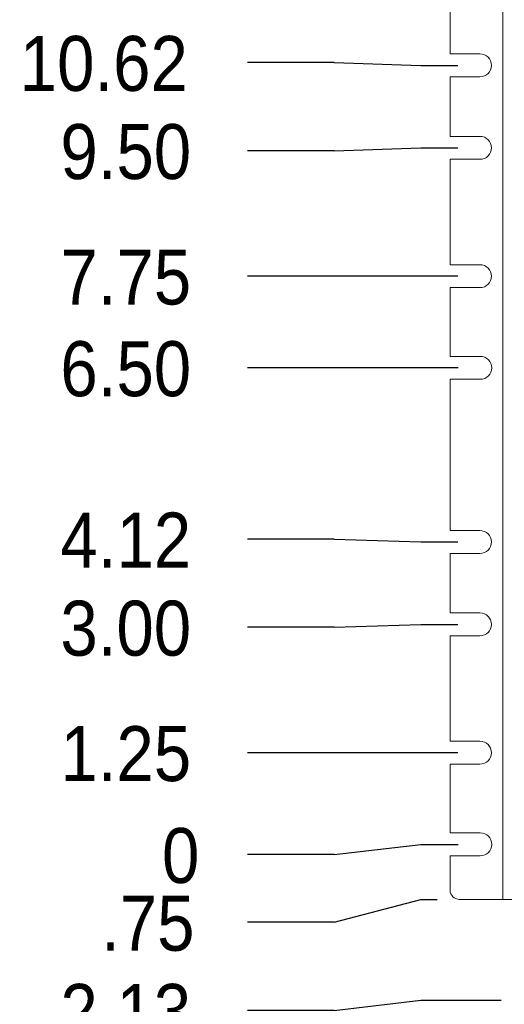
# Paper-space layout '3' of a CAD drawing. Header units: inches. Extents: x 1 to 109, y 1 to 85.
# Tile 78 of 107: x 41.96 to 47.47, y 36.35 to 47.54. Entities that reach past the tile are written whole.
import ezdxf

# ---------------------------------------------------------------- set-up
doc = ezdxf.new("R2010")
doc.units = ezdxf.units.IN
doc.header["$MEASUREMENT"] = 0
doc.layers.add('FORMAT', color=7, linetype='Continuous')
doc.styles.add('SLDTEXTSTYLE0', font='GOTHIC.TTF', dxfattribs={"width": 0.913})
doc.dimstyles.new('SLDDIMSTYLE0', dxfattribs={"dimtxt": 0.625, "dimasz": 0.65, "dimexe": 0, "dimexo": 0.0625, "dimgap": 0.15625, "dimtad": 0, "dimtih": 1, "dimtoh": 1, "dimdec": 0, "dimlfac": 1.2, "dimrnd": 1e-09, "dimzin": 12, "dimdsep": 46, "dimtxsty": 'SLDTEXTSTYLE0', "dimblk1": 'NONE', "dimblk2": 'NONE', "dimsah": 1, "dimcen": 0.09, "dimadec": 0, "dimazin": 3, "dimtfac": 1, "dimtdec": 0, "dimtofl": 0, "dimtmove": 0, "dimatfit": 3, "dimldrblk": 'NONE', "dimfxl": 1, "dimfrac": 2, "dimtolj": 1, "dimtzin": 12, "dimarcsym": 0})
doc.dimstyles.new('SLDDIMSTYLE1', dxfattribs={"dimtxt": 0.625, "dimasz": 0.65, "dimexe": 0, "dimexo": 0.0625, "dimgap": 0.15625, "dimtad": 0, "dimtih": 1, "dimtoh": 1, "dimlfac": 1.2, "dimrnd": 1e-09, "dimzin": 12, "dimdsep": 46, "dimtxsty": 'SLDTEXTSTYLE0', "dimblk1": 'NONE', "dimblk2": 'NONE', "dimsah": 1, "dimcen": 0.09, "dimadec": 0, "dimazin": 3, "dimtfac": 1, "dimtofl": 0, "dimtmove": 0, "dimatfit": 3, "dimldrblk": 'NONE', "dimfxl": 1, "dimfrac": 2, "dimtolj": 1, "dimtzin": 12, "dimarcsym": 0})
doc.dimstyles.new('SLDDIMSTYLE3', dxfattribs={"dimtxt": 0.625, "dimasz": 0.65, "dimexe": 0, "dimexo": 0.0625, "dimgap": 0.15625, "dimtad": 0, "dimtih": 1, "dimtoh": 1, "dimlfac": 1.2, "dimrnd": 1e-09, "dimzin": 4, "dimdsep": 46, "dimtxsty": 'SLDTEXTSTYLE0', "dimblk1": 'NONE', "dimblk2": 'NONE', "dimsah": 1, "dimcen": 0.09, "dimadec": 0, "dimazin": 1, "dimtfac": 1, "dimtofl": 0, "dimtmove": 0, "dimatfit": 3, "dimldrblk": 'NONE', "dimfxl": 1, "dimfrac": 2, "dimtolj": 1, "dimtzin": 12, "dimarcsym": 0})

# ---------------------------------------------------------------- blocks, each defined once
blk = doc.blocks.new('_D_64')
at = {"layer": 'FORMAT', "color": 1, "ltscale": 5}
for p, q in [((45.532, 38.047), (46.516, 38.163)), ((46.516, 38.163), (46.942, 38.163)), ((45.532, 38.047), (44.548, 38.047))]:
    blk.add_line(p, q, dxfattribs=at)
at = {"layer": 'FORMAT', "color": 1, "ltscale": 5, "insert": (43.578, 38.349), "char_height": 0.625, "attachment_point": 1, "style": 'SLDTEXTSTYLE0'}
blk.add_mtext('0', dxfattribs=at)
blk = doc.blocks.new('_NONE')
blk = doc.blocks.new('_D_65')
at = {"layer": 'FORMAT', "color": 1, "ltscale": 5}
for p, q in [((45.532, 37.277), (46.516, 37.538)), ((46.516, 37.538), (46.704, 37.538)), ((45.532, 37.277), (44.548, 37.277))]:
    blk.add_line(p, q, dxfattribs=at)
at = {"layer": 'FORMAT', "color": 1, "ltscale": 5, "insert": (42.886, 37.579), "char_height": 0.625, "attachment_point": 1, "style": 'SLDTEXTSTYLE0'}
blk.add_mtext('.75', dxfattribs=at)
blk = doc.blocks.new('_D_66')
at = {"layer": 'FORMAT', "color": 1, "ltscale": 5}
for p, q in [((45.532, 36.275), (46.516, 36.391)), ((46.516, 36.391), (47.43, 36.391)), ((45.532, 36.275), (44.548, 36.275))]:
    blk.add_line(p, q, dxfattribs=at)
at = {"layer": 'FORMAT', "color": 1, "ltscale": 5, "insert": (42.424, 36.577), "char_height": 0.625, "attachment_point": 1, "style": 'SLDTEXTSTYLE0'}
blk.add_mtext('2.13', dxfattribs=at)
blk = doc.blocks.new('_D_67')
at = {"layer": 'FORMAT', "color": 1, "ltscale": 5}
blk.add_line((46.939, 39.205), (44.548, 39.205), dxfattribs=at)
at = {"layer": 'FORMAT', "color": 1, "ltscale": 5, "insert": (42.424, 39.507), "char_height": 0.625, "attachment_point": 1, "style": 'SLDTEXTSTYLE0'}
blk.add_mtext('1.25', dxfattribs=at)
blk = doc.blocks.new('_D_68')
at = {"layer": 'FORMAT', "color": 1, "ltscale": 5}
for p, q in [((45.532, 40.631), (44.548, 40.631)), ((45.532, 40.631), (46.516, 40.663)), ((46.516, 40.663), (46.939, 40.663))]:
    blk.add_line(p, q, dxfattribs=at)
at = {"layer": 'FORMAT', "color": 1, "ltscale": 5, "insert": (42.424, 40.933), "char_height": 0.625, "attachment_point": 1, "style": 'SLDTEXTSTYLE0'}
blk.add_mtext('3.00', dxfattribs=at)
blk = doc.blocks.new('_D_69')
at = {"layer": 'FORMAT', "color": 1, "ltscale": 5}
for p, q in [((45.532, 41.633), (44.548, 41.633)), ((45.532, 41.633), (46.516, 41.6)), ((46.516, 41.6), (46.939, 41.6))]:
    blk.add_line(p, q, dxfattribs=at)
at = {"layer": 'FORMAT', "color": 1, "ltscale": 5, "insert": (42.424, 41.935), "char_height": 0.625, "attachment_point": 1, "style": 'SLDTEXTSTYLE0'}
blk.add_mtext('4.12', dxfattribs=at)
blk = doc.blocks.new('_D_70')
at = {"layer": 'FORMAT', "color": 1, "ltscale": 5}
blk.add_line((46.942, 43.58), (44.548, 43.58), dxfattribs=at)
at = {"layer": 'FORMAT', "color": 1, "ltscale": 5, "insert": (42.424, 43.882), "char_height": 0.625, "attachment_point": 1, "style": 'SLDTEXTSTYLE0'}
blk.add_mtext('6.50', dxfattribs=at)
blk = doc.blocks.new('_D_71')
at = {"layer": 'FORMAT', "color": 1, "ltscale": 5}
blk.add_line((46.939, 44.621), (44.548, 44.621), dxfattribs=at)
at = {"layer": 'FORMAT', "color": 1, "ltscale": 5, "insert": (42.424, 44.924), "char_height": 0.625, "attachment_point": 1, "style": 'SLDTEXTSTYLE0'}
blk.add_mtext('7.75', dxfattribs=at)
blk = doc.blocks.new('_D_72')
at = {"layer": 'FORMAT', "color": 1, "ltscale": 5}
for p, q in [((45.532, 46.047), (44.548, 46.047)), ((45.532, 46.047), (46.516, 46.08)), ((46.516, 46.08), (46.939, 46.08))]:
    blk.add_line(p, q, dxfattribs=at)
at = {"layer": 'FORMAT', "color": 1, "ltscale": 5, "insert": (42.424, 46.35), "char_height": 0.625, "attachment_point": 1, "style": 'SLDTEXTSTYLE0'}
blk.add_mtext('9.50', dxfattribs=at)
blk = doc.blocks.new('_D_73')
at = {"layer": 'FORMAT', "color": 1, "ltscale": 5}
for p, q in [((45.532, 47.049), (44.548, 47.049)), ((45.532, 47.049), (46.516, 47.017)), ((46.516, 47.017), (46.939, 47.017))]:
    blk.add_line(p, q, dxfattribs=at)
at = {"layer": 'FORMAT', "color": 1, "ltscale": 5, "insert": (41.962, 47.352), "char_height": 0.625, "attachment_point": 1, "style": 'SLDTEXTSTYLE0'}
blk.add_mtext('10.62', dxfattribs=at)
blk = doc.blocks.new('_D_74')
at = {"layer": 'FORMAT', "color": 1, "ltscale": 5}
for p, q in [((45.532, 48.86), (44.548, 48.86)), ((45.532, 48.86), (46.516, 48.892)), ((46.516, 48.892), (46.939, 48.892))]:
    blk.add_line(p, q, dxfattribs=at)
at = {"layer": 'FORMAT', "color": 1, "ltscale": 5, "insert": (41.962, 49.162), "char_height": 0.625, "attachment_point": 1, "style": 'SLDTEXTSTYLE0'}
blk.add_mtext('12.88', dxfattribs=at)
blk = doc.blocks.new('_D_75')
at = {"layer": 'FORMAT', "color": 1, "ltscale": 5}
for p, q in [((45.532, 49.862), (44.548, 49.862)), ((45.532, 49.862), (46.516, 49.83)), ((46.516, 49.83), (46.939, 49.83))]:
    blk.add_line(p, q, dxfattribs=at)
at = {"layer": 'FORMAT', "color": 1, "ltscale": 5, "insert": (41.962, 50.164), "char_height": 0.625, "attachment_point": 1, "style": 'SLDTEXTSTYLE0'}
blk.add_mtext('14.00', dxfattribs=at)
blk = doc.blocks.new('_D_76')
at = {"layer": 'FORMAT', "color": 1, "ltscale": 5}
blk.add_line((46.939, 51.288), (44.548, 51.288), dxfattribs=at)
at = {"layer": 'FORMAT', "color": 1, "ltscale": 5, "insert": (41.962, 51.59), "char_height": 0.625, "attachment_point": 1, "style": 'SLDTEXTSTYLE0'}
blk.add_mtext('15.75', dxfattribs=at)
blk = doc.blocks.new('_D_77')
at = {"layer": 'FORMAT', "color": 1, "ltscale": 5}
blk.add_line((46.942, 52.33), (44.548, 52.33), dxfattribs=at)
at = {"layer": 'FORMAT', "color": 1, "ltscale": 5, "insert": (41.962, 52.632), "char_height": 0.625, "attachment_point": 1, "style": 'SLDTEXTSTYLE0'}
blk.add_mtext('17.00', dxfattribs=at)
blk = doc.blocks.new('_D_78')
at = {"layer": 'FORMAT', "color": 1, "ltscale": 5}
for p, q in [((45.532, 54.277), (46.516, 54.309)), ((46.516, 54.309), (46.939, 54.309)), ((45.532, 54.277), (44.548, 54.277))]:
    blk.add_line(p, q, dxfattribs=at)
at = {"layer": 'FORMAT', "color": 1, "ltscale": 5, "insert": (41.962, 54.579), "char_height": 0.625, "attachment_point": 1, "style": 'SLDTEXTSTYLE0'}
blk.add_mtext('19.38', dxfattribs=at)
blk = doc.blocks.new('_D_79')
at = {"layer": 'FORMAT', "color": 1, "ltscale": 5}
for p, q in [((45.532, 55.279), (44.548, 55.279)), ((45.532, 55.279), (46.516, 55.246)), ((46.516, 55.246), (46.939, 55.246))]:
    blk.add_line(p, q, dxfattribs=at)
at = {"layer": 'FORMAT', "color": 1, "ltscale": 5, "insert": (41.962, 55.581), "char_height": 0.625, "attachment_point": 1, "style": 'SLDTEXTSTYLE0'}
blk.add_mtext('20.50', dxfattribs=at)
blk = doc.blocks.new('_D_80')
at = {"layer": 'FORMAT', "color": 1, "ltscale": 5}
blk.add_line((46.939, 56.705), (44.548, 56.705), dxfattribs=at)
at = {"layer": 'FORMAT', "color": 1, "ltscale": 5, "insert": (41.962, 57.007), "char_height": 0.625, "attachment_point": 1, "style": 'SLDTEXTSTYLE0'}
blk.add_mtext('22.25', dxfattribs=at)
blk = doc.blocks.new('_D_81')
at = {"layer": 'FORMAT', "color": 1, "ltscale": 5}
blk.add_line((46.942, 57.746), (44.548, 57.746), dxfattribs=at)
at = {"layer": 'FORMAT', "color": 1, "ltscale": 5, "insert": (41.962, 58.049), "char_height": 0.625, "attachment_point": 1, "style": 'SLDTEXTSTYLE0'}
blk.add_mtext('23.50', dxfattribs=at)

psp = doc.layouts.new('3')

# ---------------------------------------------------------------- linework, layer by layer
at = {"color": 7, "linetype": 'Continuous', "lineweight": 15, "ltscale": 5}
for p, q in [((47.4469, 37.538), (47.4469, 58.3713)), ((46.8499, 47.1471), (46.8499, 48.7621)), ((47.189, 47.1471), (46.8499, 47.1471)), ((46.8499, 46.2096), (46.8499, 46.8871)), ((46.8499, 46.8871), (47.189, 46.8871)), ((47.189, 46.2096), (46.8499, 46.2096)), ((46.8499, 44.7513), (46.8499, 45.9496)), ((46.8499, 45.9496), (47.189, 45.9496)), ((47.189, 44.7513), (46.8499, 44.7513)), ((46.8499, 43.7096), (46.8499, 44.4913)), ((46.8499, 44.4913), (47.189, 44.4913)), ((47.1924, 43.7096), (46.8499, 43.7096)), ((46.8499, 41.7305), (46.8499, 43.4496)), ((46.8499, 43.4496), (47.1924, 43.4496)), ((47.189, 41.7305), (46.8499, 41.7305)), ((46.8499, 40.793), (46.8499, 41.4705)), ((46.8499, 41.4705), (47.189, 41.4705)), ((47.189, 40.793), (46.8499, 40.793)), ((46.8499, 39.3346), (46.8499, 40.533)), ((46.8499, 40.533), (47.189, 40.533)), ((47.189, 39.3346), (46.8499, 39.3346)), ((46.8499, 38.293), (46.8499, 39.0746)), ((46.8499, 39.0746), (47.189, 39.0746)), ((47.1924, 38.293), (46.8499, 38.293)), ((46.8499, 37.6421), (46.8499, 38.033)), ((46.8499, 38.033), (47.1924, 38.033)), ((47.4469, 37.538), (46.954, 37.538)), ((47.6007, 37.538), (47.4469, 37.538))]:
    psp.add_line(p, q, dxfattribs=at)
at = {"color": 7, "linetype": 'Continuous', "lineweight": 15, "ltscale": 25}
for centre, radius, start, end in [((47.189, 47.0171), 0.13, 270, 90), ((47.189, 46.0796), 0.13, 270, 90), ((47.189, 44.6213), 0.13, 270, 90), ((47.1924, 43.5796), 0.13, 270, 90), ((47.189, 41.6005), 0.13, 270, 90), ((47.189, 40.663), 0.13, 270, 90), ((47.189, 39.2046), 0.13, 270, 90), ((47.1924, 38.163), 0.13, 270, 90), ((46.954, 37.6421), 0.1042, 180, 270)]:
    psp.add_arc(centre, radius, start, end, dxfattribs=at)

# ---------------------------------------------------------------- dimensions: what is measured, and where the dimension line sits
at = {"layer": 'FORMAT', "color": 1, "ltscale": 5}
for feature_location, offset, origin, dimstyle, picture, middle in [((47.1924, 57.7463), (-2.6445, 0), (47.1924, 38.163), 'SLDDIMSTYLE3', '_D_81', (43.2549, 57.7463)), ((47.189, 56.7046), (-2.6412, 0), (47.1924, 38.163), 'SLDDIMSTYLE1', '_D_80', (43.2549, 56.7046)), ((47.189, 55.2463), (-2.6412, 0.0323), (47.1924, 38.163), 'SLDDIMSTYLE3', '_D_79', (43.2549, 55.2786)), ((47.18903, 54.30881), (-2.64116, -0.0323), (47.19237, 38.16297), 'SLDDIMSTYLE1', '_D_78', (43.2549, 54.27651)), ((47.1924, 52.3296), (-2.6445, 0), (47.1924, 38.163), 'SLDDIMSTYLE3', '_D_77', (43.2549, 52.3296)), ((47.189, 51.288), (-2.6412, 0), (47.1924, 38.163), 'SLDDIMSTYLE1', '_D_76', (43.2549, 51.288)), ((47.189, 49.8296), (-2.6412, 0.0323), (47.1924, 38.163), 'SLDDIMSTYLE3', '_D_75', (43.2549, 49.8619)), ((47.18903, 48.89214), (-2.64116, -0.0323), (47.19237, 38.16297), 'SLDDIMSTYLE1', '_D_74', (43.2549, 48.85984)), ((47.189, 47.0171), (-2.6412, 0.0323), (47.1924, 38.163), 'SLDDIMSTYLE1', '_D_73', (43.2549, 47.0494)), ((47.189, 46.0796), (-2.6412, -0.0323), (47.1924, 38.163), 'SLDDIMSTYLE3', '_D_72', (43.4858, 46.0473)), ((47.189, 44.6213), (-2.6412, 0), (47.1924, 38.163), 'SLDDIMSTYLE1', '_D_71', (43.4858, 44.6213)), ((47.1924, 43.5796), (-2.6445, 0), (47.1924, 38.163), 'SLDDIMSTYLE3', '_D_70', (43.4858, 43.5796)), ((47.189032, 41.600472), (-2.641162, 0.032305), (47.192365, 38.162974), 'SLDDIMSTYLE1', '_D_69', (43.485804, 41.632777)), ((47.189, 40.663), (-2.6412, -0.0323), (47.1924, 38.163), 'SLDDIMSTYLE3', '_D_68', (43.4858, 40.6307)), ((47.189, 39.2046), (-2.6412, 0), (47.1924, 38.163), 'SLDDIMSTYLE1', '_D_67', (43.4858, 39.2046)), ((47.1923652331, 38.1629742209), (-2.6444956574, -0.1159844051), (47.1923652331, 38.1629742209), 'SLDDIMSTYLE0', '_D_64', (44.0630605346, 38.0469898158)), ((47.6796, 36.3907), (-3.1317, -0.116), (47.1924, 38.163), 'SLDDIMSTYLE1', '_D_66', (43.4858, 36.2747)), ((46.954, 37.538), (-2.4062, -0.2611), (47.1924, 38.163), 'SLDDIMSTYLE1', '_D_65', (43.7167, 37.2768))]:
    dim = psp.add_ordinate_dim(feature_location=feature_location, offset=offset, dtype=0, origin=origin, dimstyle=dimstyle, dxfattribs=at)
    dim.commit()
    dim.dimension.update_dxf_attribs({"geometry": picture, "text_midpoint": middle})

doc.saveas('drawing.dxf')
